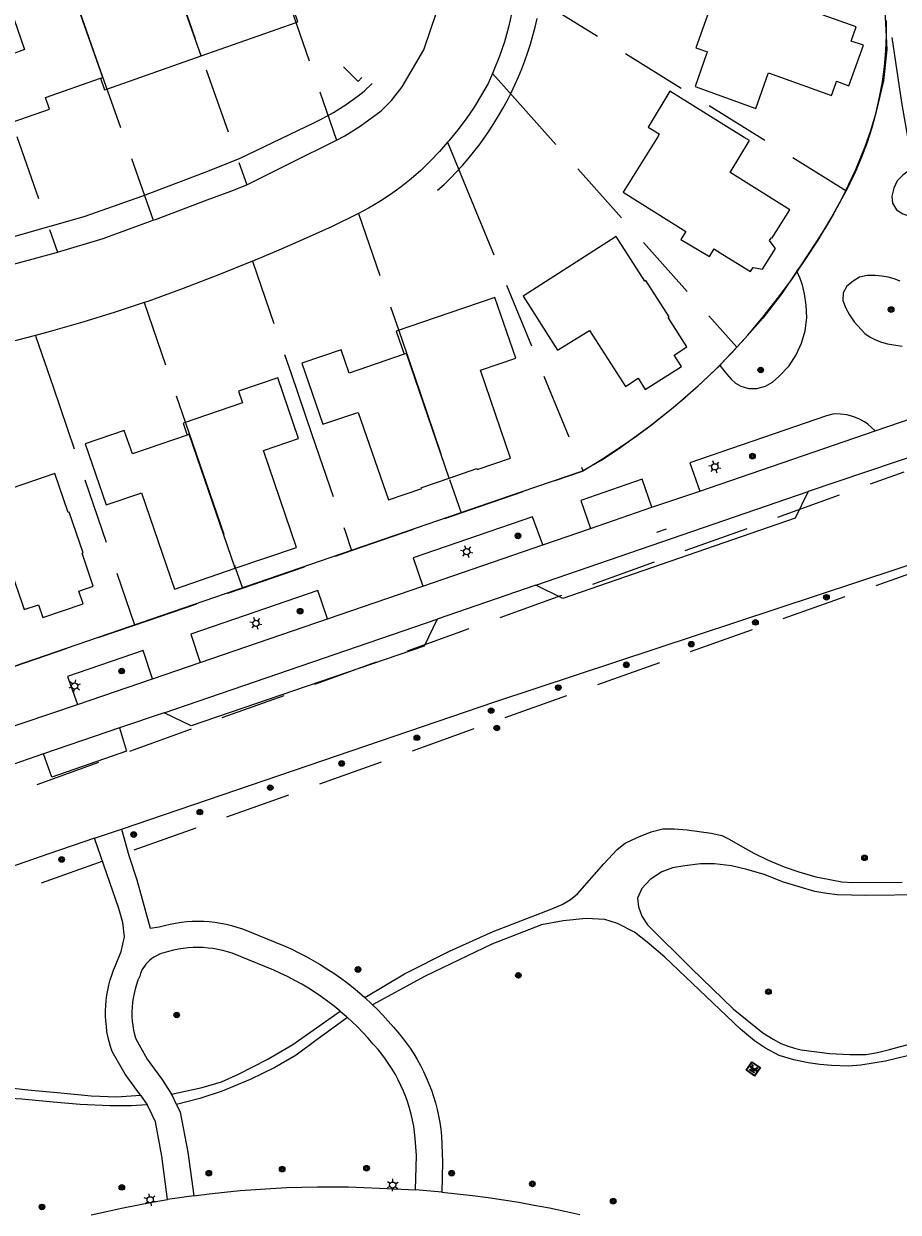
# Model space of a CAD drawing. Header units: metres. Extents: x 89872 to 94585, y 463299 to 469000.
# Tile 113 of 230: x 91030 to 91115, y 465434 to 465549. Entities that reach past the tile are written whole.
import ezdxf
from ezdxf.enums import TextEntityAlignment as Align

# ---------------------------------------------------------------- set-up
doc = ezdxf.new("R2010")
doc.units = ezdxf.units.M
doc.linetypes.add('HIDDEN', pattern=[9.525, 6.35, -3.175])
doc.layers.get('0').update_dxf_attribs({"linetype": 'CONTINUOUS'})
for name, color, linetype, lineweight in [('B-WE-BV-GELEIDECONSTRUCTIE-G', 251, 'CONTINUOUS', 13), ('B-WE-GK-BESCHOEIING-G', 251, 'CONTINUOUS', 13), ('B-WE-GK-BESCHOEIING_DAMWAND-G', 251, 'CONTINUOUS', 13), ('B-WE-GR-BEPLANTING_CULTUUR-G', 251, 'CONTINUOUS', 13), ('B-WE-GR-BOOM-S', 251, 'CONTINUOUS', 13), ('B-WE-IE-MEUBILAIR_WEGMEUBILAIR_PICKNICKTAFEL-S', 251, 'CONTINUOUS', 13), ('B-WE-IE-TERREINAFSCHEIDING-G', 251, 'CONTINUOUS', 13), ('B-WE-KL-ET_LS_OV_LICHTMAST-S', 251, 'CONTINUOUS', 13), ('B-WE-OG-TOPOGRAFIE_BEBOUWING-GV', 251, 'CONTINUOUS', 13), ('B-WE-OG-TOPOGRAFIE_HUISNUMMER-T25', 251, 'CONTINUOUS', 13), ('B-WE-OG-TOPOGRAFIE_STRAATNAAM-T18', 251, 'CONTINUOUS', 13), ('B-WE-VH-VERHARDING-GV', 251, 'CONTINUOUS', 13), ('Percelen', 10, 'HIDDEN', 25)]:
    doc.layers.add(name, color=color, linetype=linetype, lineweight=lineweight)
doc.styles.get("Standard").update_dxf_attribs({"font": 'isocp.shx'})

# ---------------------------------------------------------------- blocks, each defined once
blk = doc.blocks.new('Q_LICHTMAST')
for points in [[(-0.26, 0.15), (-0.52, 0.3)], [(0, 0.3), (0, 0.6)], [(0.26, 0.15), (0.52, 0.3)], [(-0.26, -0.15), (-0.52, -0.3)], [(0, -0.3), (0, -0.6)], [(0.26, -0.15), (0.52, -0.3)]]:
    blk.add_lwpolyline(points)
blk.add_circle((0, 0), 0.3)
blk = doc.blocks.new('Q_PICKNICKTAFEL')
blk.add_lwpolyline([(-0.5, 0.5), (0.5, 0.5), (0.5, -0.5), (-0.5, -0.5)], close=True)
blk.add_lwpolyline([(-0.44, 0.46), (0.44, 0.46, -0.414214), (0.46, 0.44), (0.46, -0.44, -0.414214), (0.44, -0.46), (-0.44, -0.46, -0.414214), (-0.46, -0.44), (-0.46, 0.44), (-0.46, 0.44), (-0.46, 0.45), (-0.46, 0.45), (-0.46, 0.45), (-0.46, 0.45), (-0.46, 0.45), (-0.46, 0.45), (-0.46, 0.46), (-0.46, 0.46), (-0.46, 0.46), (-0.45, 0.46), (-0.45, 0.46), (-0.45, 0.46), (-0.45, 0.46), (-0.45, 0.46), (-0.45, 0.46), (-0.44, 0.46), (-0.44, 0.46)], format="xyb")
for points in [[(-0.25, -0.06), (-0.41, -0.06), (-0.41, 0.02)], [(-0.41, 0.02), (-0.21, 0.02)], [(-0.14, 0.21), (-0.27, 0.21), (-0.27, 0.28)], [(-0.27, 0.28), (0.26, 0.28), (0.26, 0.21), (0.13, 0.21)], [(-0.21, 0.02), (-0.14, 0.21)], [(-0.12, 0.02), (-0.03, 0.21)], [(-0.12, 0.02), (0.11, 0.02)], [(0.03, 0.21), (-0.03, 0.21)], [(0.11, 0.02), (0.03, 0.21)], [(0.21, 0.02), (0.13, 0.21)], [(0.21, 0.02), (0.4, 0.02), (0.4, -0.06), (0.24, -0.06)], [(-0.34, -0.28), (-0.25, -0.06)], [(-0.34, -0.28), (-0.24, -0.28)], [(-0.24, -0.28), (-0.15, -0.06)], [(0.14, -0.06), (-0.15, -0.06)], [(0.23, -0.28), (0.14, -0.06)], [(0.23, -0.28), (0.33, -0.28)], [(0.33, -0.28), (0.24, -0.06)]]:
    blk.add_lwpolyline(points)
blk = doc.blocks.new('Q_BOOM')
for radius in [0.27, 0.18, 0.09]:
    blk.add_circle((0, 0), radius)

msp = doc.modelspace()

# ---------------------------------------------------------------- linework, layer by layer
at = {"layer": 'B-WE-BV-GELEIDECONSTRUCTIE-G'}
msp.add_lwpolyline([(91070.09, 465533.23), (91070.71, 465533.8), (91071.32, 465534.4), (91071.91, 465535.01), (91072.48, 465535.63), (91073.04, 465536.28), (91073.57, 465536.93), (91074.1, 465537.6), (91074.6, 465538.29), (91075.08, 465538.98), (91075.54, 465539.69), (91075.99, 465540.42), (91076.41, 465541.15), (91076.82, 465541.9), (91077.2, 465542.65), (91077.57, 465543.42), (91077.91, 465544.2), (91078.23, 465544.98), (91078.53, 465545.77), (91078.81, 465546.58), (91079.07, 465547.38), (91079.3, 465548.2), (91079.52, 465549.02), (91079.71, 465549.85)], dxfattribs=at)
at = {"layer": 'B-WE-GK-BESCHOEIING-G'}
msp.add_lwpolyline([(91029.09, 465528.76), (91035.87, 465530.69), (91041.55, 465532.69), (91047.59, 465534.97), (91050.93, 465536.31), (91058.1, 465539.76), (91058.75, 465540.07), (91059.38, 465540.41), (91060.01, 465540.76), (91060.63, 465541.14), (91061.23, 465541.53), (91061.82, 465541.94), (91062.4, 465542.37), (91062.97, 465542.81), (91063.76, 465543.57)], dxfattribs=at)
at = {"layer": 'B-WE-GK-BESCHOEIING_DAMWAND-G'}
msp.add_lwpolyline([(91062.76, 465544.15), (91062.41, 465543.75), (91060.99, 465545.17)], dxfattribs=at)
at = {"layer": 'B-WE-GR-BEPLANTING_CULTUUR-G'}
for points in [[(91039.49, 465471.42), (91075.62, 465483.73), (91126.47, 465500.54)], [(91036.89, 465470.53), (91032.48, 465469.03), (90994.36, 465455.79), (90973.52, 465449.33), (90967.97, 465447.28), (90961.32, 465444.79), (90951.89, 465441.25), (90948.71, 465439.81), (90947.13, 465438.64), (90945.53, 465436.77)]]:
    msp.add_lwpolyline(points, dxfattribs=at)
at = {"layer": 'B-WE-IE-TERREINAFSCHEIDING-G'}
for points in [[(91104.85, 465525.39), (91103.38, 465523.24), (91101.55, 465520.86), (91099.56, 465518.6), (91097.49, 465516.4), (91097.38, 465516.29)], [(91039.3, 465481.21), (91039.99, 465478.97), (91032.77, 465476.46), (91031.96, 465478.7)]]:
    msp.add_lwpolyline(points, dxfattribs=at)
at = {"layer": 'B-WE-OG-TOPOGRAFIE_BEBOUWING-GV'}
msp.add_line((91047.21, 465546.23), (91045.12, 465552.14), dxfattribs=at)
for points in [[(91033.59, 465555.78), (91031.41, 465555), (91031.37, 465555.1), (91031.2, 465555.04), (91030.93, 465555.83), (91027.99, 465554.79), (91028.27, 465554.01), (91028.1, 465553.95), (91028.14, 465553.85), (91027.71, 465553.71), (91030.1, 465546.85), (91026.86, 465545.63)], [(91037.47, 465544.08), (91037.68, 465544.16), (91033.59, 465555.78)], [(91095.01, 465543.26), (91100.87, 465541.16), (91102.08, 465544.54), (91102.1, 465544.59), (91108.2, 465542.41), (91108.65, 465543.67), (91108.69, 465543.78), (91109.89, 465543.35), (91111.3, 465547.27), (91110.1, 465547.66), (91110.58, 465549.06), (91107.39, 465550.19), (91107.4, 465550.29), (91103.47, 465551.69), (91103.46, 465551.59), (91097.45, 465553.72), (91095.08, 465547.03)], [(91047.21, 465546.23), (91056.4, 465549.47), (91056.56, 465549.53), (91056.16, 465550.66)], [(91037.47, 465544.08), (91037.85, 465542.94), (91038.08, 465543.02), (91047.21, 465546.23)], [(91095.08, 465547.03), (91096.2, 465546.64), (91096.12, 465546.43), (91095.01, 465543.26)], [(91028.92, 465539.81), (91032.54, 465541.09), (91032.14, 465542.21), (91037.47, 465544.08)], [(91093.62, 465528.46), (91096.4, 465526.81), (91096.85, 465527.57), (91097.28, 465527.29), (91100.36, 465525.37), (91100.61, 465525.77), (91101.51, 465525.61), (91102.78, 465527.61), (91102.28, 465528.26), (91102.2, 465528.36), (91102.35, 465528.59), (91102.4, 465528.67), (91102.47, 465528.62), (91104.16, 465531.35), (91099.69, 465534.14), (91098.47, 465534.91), (91098.38, 465534.96), (91100.26, 465538.04), (91099.76, 465538.35), (91092.8, 465542.67), (91092.55, 465542.82), (91090.46, 465539.35), (91091.54, 465538.68), (91091.42, 465538.48)], [(91091.42, 465538.48), (91088.04, 465533.04), (91094.1, 465529.25), (91093.62, 465528.46)], [(91089.48, 465515.05), (91090.17, 465513.94), (91093.69, 465516.19), (91092.99, 465517.29), (91094.21, 465518.08), (91092.46, 465520.81), (91092.39, 465520.91), (91092.48, 465520.98), (91090.23, 465524.49), (91090.14, 465524.43), (91087.36, 465528.75), (91078.35, 465522.98), (91081.7, 465517.76), (91084.45, 465519.46), (91084.79, 465519.67), (91088.26, 465514.24), (91089.48, 465515.05)], [(91071.2, 465505.39), (91073.87, 465506.3), (91073.91, 465506.21), (91077.13, 465507.32), (91074.24, 465515.81), (91077.64, 465516.99), (91075.62, 465522.86), (91071.18, 465521.34), (91066.09, 465519.6), (91066.86, 465517.36)], [(91066.86, 465517.36), (91061.53, 465515.53), (91060.75, 465517.8), (91056.96, 465516.51), (91058.99, 465510.6), (91062.16, 465511.66), (91062.4, 465511.74)], [(91071.2, 465505.39), (91067.06, 465517.43), (91066.86, 465517.36)], [(91050.51, 465496.66), (91056.42, 465498.68), (91053.24, 465508.05), (91056.62, 465509.21), (91054.61, 465515.09), (91050.83, 465513.8), (91051.21, 465512.67), (91045.45, 465510.7), (91045.85, 465509.54)], [(91062.4, 465511.74), (91065.32, 465503.28), (91068.56, 465504.37), (91068.53, 465504.47), (91068.65, 465504.51), (91071.2, 465505.39)], [(91045.85, 465509.54), (91040.55, 465507.73), (91039.77, 465510), (91035.99, 465508.7), (91038.02, 465502.79), (91038.7, 465503.01), (91041.18, 465503.87), (91041.42, 465503.95)], [(91050.51, 465496.66), (91046.06, 465509.62), (91045.85, 465509.54)], [(91027.99, 465498.76), (91029.86, 465493.33), (91030.09, 465492.66), (91031.45, 465493.13), (91031.87, 465491.89), (91035.8, 465493.23), (91035.38, 465494.45), (91036.77, 465494.92), (91035.68, 465498.13), (91035.78, 465498.16), (91034.43, 465502.1), (91034.33, 465502.06), (91033.05, 465505.82), (91026.71, 465503.67), (91026.32, 465504.81), (91022.54, 465503.5), (91024.58, 465497.6)], [(91041.42, 465503.95), (91044.64, 465494.65), (91050.51, 465496.66)]]:
    msp.add_lwpolyline(points, dxfattribs=at)
at = {"layer": 'B-WE-OG-TOPOGRAFIE_STRAATNAAM-T18'}
msp.add_line((91091.29, 465500.14), (91092.23, 465500.46), dxfattribs=at)
at = {"layer": 'B-WE-VH-VERHARDING-GV'}
for p, q in [((91112.42, 465509.97), (91118.11, 465511.92)), ((91095.45, 465504.13), (91112.42, 465509.97)), ((91119.13, 465508.52), (91105.95, 465504.09)), ((91079.59, 465495.01), (91105.95, 465504.09)), ((91090.83, 465502.56), (91095.45, 465504.13)), ((91084.88, 465500.5), (91090.83, 465502.56)), ((91080.26, 465498.91), (91084.88, 465500.5)), ((91068.64, 465494.92), (91080.26, 465498.91)), ((91059.43, 465491.78), (91068.64, 465494.92)), ((91079.59, 465495.01), (91070.05, 465491.74)), ((91043.64, 465482.67), (91070.05, 465491.74)), ((91047.12, 465487.55), (91059.43, 465491.78)), ((91042.51, 465485.97), (91047.12, 465487.55)), ((91035.24, 465483.48), (91042.51, 465485.97)), ((91026.01, 465480.35), (91035.24, 465483.48)), ((91043.64, 465482.67), (91039.3, 465481.21)), ((91039.3, 465481.21), (91031.96, 465478.7)), ((91031.96, 465478.7), (91025.79, 465476.57)), ((91036.89, 465470.53), (91039.49, 465471.42)), ((91041.35, 465445.69), (91041.97, 465444.74)), ((91046.49, 465435.94), (91043.96, 465435.57)), ((91070.48, 465436.29), (91067.96, 465436.5))]:
    msp.add_line(p, q, dxfattribs=at)
for points in [[(91104.85, 465525.39), (91105.09, 465525.74), (91106.79, 465528.28), (91107.31, 465529.09), (91107.81, 465529.9), (91108.29, 465530.73), (91108.75, 465531.56), (91109.19, 465532.41), (91110.57, 465535.23), (91111.45, 465537.47), (91112, 465539), (91112.55, 465540.85), (91113.27, 465543.82), (91113.59, 465546.84), (91113.43, 465549.99), (91113.02, 465554.25)], [(91118.46, 465536.28), (91117.01, 465535.91), (91116.11, 465535.42), (91115.09, 465534.68), (91114.57, 465534.13), (91114.22, 465533.43), (91114.04, 465532.67), (91114.09, 465531.97), (91114.48, 465531.33), (91115.09, 465530.94), (91115.84, 465530.68), (91116.59, 465530.53), (91117.36, 465530.61), (91119.48, 465531.11)], [(91097.38, 465516.29), (91098.05, 465515.46), (91098.5, 465514.96), (91098.91, 465514.58), (91099.43, 465514.29), (91100.18, 465514.06), (91100.98, 465514.06), (91101.82, 465514.29), (91102.5, 465514.68), (91103.09, 465515.21), (91104.09, 465516.26), (91104.79, 465517.3), (91105.31, 465518.44), (91105.65, 465519.64), (91105.8, 465520.88), (91105.76, 465522.13), (91105.59, 465523.2), (91105.4, 465524.04), (91105.17, 465524.68), (91104.85, 465525.39)], [(91112.44, 465524.99), (91111.65, 465525), (91110.92, 465524.81), (91110.29, 465524.45), (91109.69, 465523.94), (91109.34, 465523.32), (91109.31, 465522.56), (91109.6, 465521.84), (91109.93, 465521.17), (91110.39, 465520.49), (91111.43, 465519.37), (91111.93, 465519.03), (91112.47, 465518.75), (91113.03, 465518.52), (91113.62, 465518.37), (91114.22, 465518.27), (91115.03, 465518.14)], [(91114.86, 465524.45), (91114.27, 465524.66), (91113.67, 465524.81), (91113.06, 465524.92), (91112.44, 465524.99)], [(91078.28, 465504.08), (91084.05, 465506.05), (91085.93, 465507.12), (91087.81, 465508.38), (91090.67, 465510.48), (91093.05, 465512.35), (91095.31, 465514.3), (91097.38, 465516.29)], [(91112.42, 465509.97), (91111.73, 465510.59), (91111.39, 465510.82), (91110.85, 465511.11), (91110.28, 465511.33), (91109.69, 465511.49), (91109.08, 465511.58), (91108.47, 465511.59), (91107.71, 465511.41), (91094.49, 465506.86), (91095.45, 465504.13)], [(91090.83, 465502.56), (91089.89, 465505.28), (91083.93, 465503.22), (91084.88, 465500.5)], [(90948.45, 465466.32), (90948.13, 465459.35), (91078.28, 465504.08)], [(91105.95, 465504.09), (91104.7, 465501.51), (91082.2, 465493.72), (91079.59, 465495.01)], [(91080.26, 465498.91), (91079.27, 465501.64), (91067.71, 465497.66), (91068.64, 465494.92)], [(91059.43, 465491.78), (91058.51, 465494.49), (91046.19, 465490.27), (91047.12, 465487.55)], [(91070.05, 465491.74), (91068.77, 465489.12), (91046.24, 465481.42), (91043.64, 465482.67)], [(91042.51, 465485.97), (91041.59, 465488.69), (91034.28, 465486.2), (91035.24, 465483.48)], [(91063.03, 465455.13), (91066.88, 465457.41), (91071.25, 465459.61), (91075.46, 465461.5), (91080.99, 465463.64), (91082.13, 465464.11), (91082.93, 465464.6), (91083.61, 465465.16), (91086.16, 465468.07), (91087.45, 465469.44), (91088.24, 465470.06), (91089.4, 465470.61), (91090.75, 465471.16), (91091.89, 465471.45), (91092.97, 465471.46), (91094.23, 465471.35), (91096.57, 465471.04), (91097.58, 465470.8), (91098.3, 465470.45), (91099.37, 465469.84), (91100.67, 465469.1), (91102.07, 465468.4), (91103.63, 465467.76), (91105.03, 465467.27), (91106.67, 465466.81), (91107.87, 465466.56), (91109.21, 465466.31), (91110.25, 465466.26), (91115.03, 465466.27)], [(91041.35, 465445.69), (91039.84, 465447.71), (91038.59, 465449.9), (91038.43, 465450.38), (91038.3, 465450.86), (91038.19, 465451.35), (91038.09, 465451.85), (91038.03, 465452.34), (91037.98, 465452.84), (91037.96, 465453.35), (91037.96, 465453.85), (91037.97, 465454.35), (91038.02, 465454.85), (91038.08, 465455.35), (91038.17, 465455.84), (91038.28, 465456.33), (91038.41, 465456.82), (91038.56, 465457.3), (91038.73, 465457.77), (91038.93, 465458.23), (91039.48, 465459.57), (91039.78, 465461), (91039.62, 465462.38), (91039.24, 465463.75), (91036.89, 465470.53)], [(91039.49, 465471.42), (91040.21, 465468.86), (91040.99, 465466.52), (91042.28, 465461.84), (91043.13, 465461.95), (91043.66, 465462.1), (91044.19, 465462.23), (91044.72, 465462.33), (91045.27, 465462.42), (91045.81, 465462.47), (91046.35, 465462.51), (91046.9, 465462.52), (91047.45, 465462.51), (91047.99, 465462.47), (91048.54, 465462.41), (91049.08, 465462.33), (91049.61, 465462.22), (91050.14, 465462.09), (91050.67, 465461.94), (91051.19, 465461.76), (91055.25, 465460.11), (91055.97, 465459.79), (91056.67, 465459.45), (91057.37, 465459.09), (91058.05, 465458.71), (91058.72, 465458.32), (91059.38, 465457.91), (91060.04, 465457.47), (91060.68, 465457.03), (91061.3, 465456.56), (91061.92, 465456.08), (91062.52, 465455.58), (91063.03, 465455.13)], [(91117.11, 465465.06), (91111.53, 465465), (91108.74, 465465.06), (91107.74, 465465.19), (91106.58, 465465.37), (91103.54, 465466.27), (91101.67, 465467.01), (91100.02, 465467.52), (91098.52, 465467.88), (91096.88, 465468.07), (91095.51, 465468.05), (91094, 465467.88), (91092.82, 465467.66), (91091.78, 465467.28), (91090.64, 465466.53), (91089.85, 465465.66), (91089.44, 465464.75), (91089.51, 465463.89), (91089.84, 465462.99), (91090.39, 465462.14)], [(91116.62, 465449.74), (91113.44, 465448.95), (91111.04, 465448.59), (91109.84, 465448.49), (91108.2, 465448.55), (91107.07, 465448.63), (91105.93, 465448.79), (91104.56, 465449.08), (91103.13, 465449.52), (91101.83, 465450.21), (91100.76, 465450.94), (91099.41, 465452.07), (91092.06, 465459.04), (91090.36, 465460.49), (91089.13, 465461.43), (91087.49, 465462.29), (91086.26, 465462.66), (91084.46, 465462.76), (91082.22, 465462.54), (91080.14, 465462.16), (91075.32, 465460.3), (91068.88, 465457.18), (91063.79, 465454.42)], [(91090.39, 465462.14), (91094.66, 465457.93), (91098.7, 465454.03), (91101.56, 465451.69), (91102.54, 465451.09), (91103.3, 465450.68), (91103.91, 465450.45), (91104.61, 465450.23), (91105.25, 465450.05), (91108.04, 465449.7), (91109.98, 465449.6), (91110.87, 465449.6), (91111.56, 465449.61), (91112.65, 465449.8), (91113.8, 465450.08), (91118.32, 465451.31)], [(91060.66, 465453.81), (91060.07, 465454.29), (91059.47, 465454.75), (91058.86, 465455.19), (91058.23, 465455.62), (91057.59, 465456.02), (91056.94, 465456.41), (91056.28, 465456.78), (91055.61, 465457.13), (91054.93, 465457.46), (91054.24, 465457.77), (91050.22, 465459.4), (91049.76, 465459.54), (91049.3, 465459.67), (91048.83, 465459.77), (91048.35, 465459.85), (91047.88, 465459.91), (91047.4, 465459.95), (91046.92, 465459.96), (91046.43, 465459.96), (91045.95, 465459.93), (91045.48, 465459.88), (91045, 465459.8), (91044.53, 465459.71), (91044.06, 465459.59), (91043.6, 465459.45), (91043.35, 465459.38), (91043.11, 465459.29), (91042.87, 465459.17), (91042.64, 465459.04), (91042.43, 465458.89), (91042.23, 465458.73), (91042.04, 465458.55), (91041.86, 465458.35), (91041.71, 465458.14), (91041.57, 465457.92), (91041.44, 465457.69), (91041.34, 465457.45), (91041.26, 465457.2), (91041.09, 465456.79), (91040.94, 465456.37), (91040.81, 465455.94), (91040.71, 465455.51), (91040.62, 465455.07), (91040.56, 465454.63), (91040.52, 465454.19), (91040.51, 465453.74), (91040.51, 465453.3), (91040.54, 465452.85), (91040.59, 465452.41), (91040.67, 465451.97), (91040.76, 465451.53), (91040.88, 465451.11), (91041.98, 465449.15), (91043.4, 465447.21), (91044.32, 465445.77)], [(91063.03, 465455.13), (91063.1, 465455.06), (91063.67, 465454.53), (91063.79, 465454.42)], [(91063.79, 465454.42), (91064.23, 465453.98), (91064.78, 465453.42), (91065.3, 465452.85), (91065.81, 465452.26), (91066.24, 465451.77), (91066.65, 465451.26), (91067.05, 465450.75), (91067.42, 465450.21), (91067.78, 465449.67), (91068.11, 465449.11), (91068.43, 465448.54), (91068.72, 465447.96), (91068.99, 465447.37), (91069.25, 465446.77), (91069.48, 465446.17), (91069.69, 465445.55), (91069.87, 465444.93), (91070.04, 465444.3), (91070.18, 465443.66), (91070.29, 465443.02), (91070.39, 465442.38), (91070.46, 465441.73), (91070.55, 465439.18), (91070.48, 465436.29)], [(91044.32, 465445.77), (91047.29, 465446.43), (91049.16, 465446.96), (91050.82, 465447.7), (91053.58, 465449.11), (91056.07, 465450.59), (91060.66, 465453.81)], [(91061.37, 465453.19), (91058.43, 465451.06), (91056.41, 465449.55), (91054.33, 465448.35), (91051.94, 465447.18), (91049.23, 465446.05), (91047.07, 465445.34), (91044.82, 465444.76)], [(91060.66, 465453.81), (91061.23, 465453.32), (91061.37, 465453.19)], [(91067.96, 465436.5), (91068.04, 465439.83), (91067.92, 465441.5), (91067.86, 465442.09), (91067.77, 465442.67), (91067.66, 465443.25), (91067.53, 465443.83), (91067.37, 465444.4), (91067.2, 465444.97), (91067, 465445.52), (91066.78, 465446.07), (91066.54, 465446.61), (91066.28, 465447.15), (91066, 465447.67), (91065.7, 465448.18), (91065.38, 465448.68), (91065.05, 465449.16), (91064.69, 465449.63), (91064.32, 465450.09), (91063.93, 465450.54), (91063.86, 465450.61), (91063.37, 465451.18), (91062.86, 465451.74), (91062.33, 465452.28), (91061.79, 465452.81), (91061.37, 465453.19)], [(91041.97, 465444.74), (91040.44, 465444.64), (91038.36, 465444.64), (91035.51, 465444.77), (91032.89, 465445.01), (91029.85, 465445.28), (91027.06, 465445.45), (91023.72, 465445.45), (91023.77, 465446.44), (91026.3, 465446.49), (91028.45, 465446.41), (91030.42, 465446.2), (91033.63, 465445.89), (91036.55, 465445.62), (91039.03, 465445.5), (91041.35, 465445.69)], [(91044.82, 465444.76), (91044.39, 465445.67), (91044.32, 465445.77)], [(91043.96, 465435.57), (91043.41, 465439.78), (91042.78, 465443.1), (91042.15, 465444.45), (91041.97, 465444.74)], [(91044.82, 465444.76), (91045.16, 465444.02), (91045.91, 465440.17), (91046.49, 465435.94)], [(91046.49, 465435.94), (91047.98, 465436.13), (91049.47, 465436.29), (91050.97, 465436.44), (91052.46, 465436.55), (91053.96, 465436.65), (91055.46, 465436.73), (91056.96, 465436.78), (91058.46, 465436.8), (91059.96, 465436.81), (91061.46, 465436.79), (91062.96, 465436.75), (91064.46, 465436.69), (91067.96, 465436.5)], [(91070.48, 465436.29), (91071.97, 465436.14), (91073.47, 465435.96), (91074.97, 465435.76), (91076.46, 465435.55), (91077.95, 465435.31), (91079.43, 465435.04), (91080.91, 465434.76), (91082.39, 465434.46), (91083.86, 465434.13)], [(91036.55, 465434.08), (91038.03, 465434.42), (91039.5, 465434.74), (91040.99, 465435.04), (91042.47, 465435.32), (91043.96, 465435.57)]]:
    msp.add_lwpolyline(points, dxfattribs=at)
at = {"layer": 'Percelen'}
for p, q in [((91041.37, 465562.86), (91051.61, 465533.77)), ((91023.1, 465556.42), (91033.29, 465527.25)), ((91061.76, 465498.38), (91072.36, 465502.02)), ((91051.2, 465494.74), (91061.76, 465498.38)), ((91040.77, 465491.16), (91051.2, 465494.74)), ((91028.23, 465486.85), (91040.77, 465491.16))]:
    msp.add_line(p, q, dxfattribs=at)
for points in [[(91060.31, 465538.08), (91061.12, 465538.49), (91062.6, 465539.43), (91064.62, 465540.93), (91065.62, 465541.92), (91066.66, 465543.23), (91068.75, 465546.81), (91070.01, 465550.53), (91070.65, 465553.67), (91068.36, 465554.98), (91068.99, 465558.09), (91069.98, 465561.44), (91071.15, 465564.7), (91061.83, 465570.06), (91050.5, 465566.07)], [(91050.5, 465566.07), (91055.6, 465551.75), (91060.31, 465538.08)], [(91032.22, 465559.64), (91037.28, 465545.3), (91042.56, 465530.33)], [(91116.43, 465506.46), (91117.02, 465506.67), (91117.58, 465506.96), (91118.1, 465507.31), (91118.58, 465507.72), (91119, 465508.19), (91119.36, 465508.71), (91119.65, 465509.26), (91119.88, 465509.85), (91120.03, 465510.46), (91120.11, 465511.08), (91120.11, 465511.71), (91115.61, 465538.22), (91115.01, 465541.73), (91113.11, 465554.3), (91113.1, 465554.32), (91112.95, 465555.36), (91112.26, 465559.17)], [(91077.73, 465553), (91077.71, 465552.93), (91077.54, 465551.86), (91077.28, 465550.44), (91076.95, 465549), (91076.55, 465547.6), (91076.08, 465546.22), (91075.54, 465544.85), (91075.4, 465544.54)], [(91077.73, 465553), (91080.17, 465551.48), (91109.6, 465533.2), (91109.63, 465533.18)], [(91109.63, 465533.18), (91109.91, 465533.72), (91110.02, 465533.94), (91110.56, 465535.08), (91111.15, 465536.46), (91111.68, 465537.88), (91112.14, 465539.31), (91112.53, 465540.77), (91112.86, 465542.24), (91113.13, 465543.72), (91113.32, 465545.22), (91113.46, 465546.72), (91113.52, 465548.22), (91113.51, 465549.66)], [(91075.4, 465544.54), (91074.97, 465543.57), (91074.34, 465542.46), (91073.61, 465541.27), (91072.85, 465540.16), (91072.04, 465539.08), (91071.17, 465538.01), (91071.14, 465537.98), (91071.05, 465537.88)], [(91075.4, 465544.54), (91077.31, 465542.4), (91099.05, 465518.04)], [(91051.61, 465533.77), (91051.81, 465533.85), (91055.75, 465535.81), (91060.31, 465538.08)], [(91071.05, 465537.88), (91070.26, 465537), (91069.37, 465536.05), (91068.46, 465535.16), (91067.54, 465534.34), (91066.55, 465533.55), (91065.54, 465532.81), (91064.49, 465532.13), (91063.4, 465531.49), (91062.44, 465530.98)], [(91071.05, 465537.88), (91073.11, 465532.87), (91084.15, 465506.09)], [(91042.56, 465530.33), (91042.79, 465530.41), (91047.8, 465532.3), (91050.09, 465533.16), (91051.61, 465533.77)], [(91099.05, 465518.04), (91100.09, 465519.2), (91101.57, 465520.96), (91102.99, 465522.76), (91104.35, 465524.6), (91105.66, 465526.49), (91106.9, 465528.42), (91108.08, 465530.38), (91109.2, 465532.39), (91109.63, 465533.18)], [(91033.29, 465527.25), (91037.73, 465528.58), (91041.14, 465529.81), (91042.56, 465530.33)], [(91062.44, 465530.98), (91062.31, 465530.92), (91059.88, 465529.74), (91057.38, 465528.59), (91054.94, 465527.52), (91052.43, 465526.47), (91052.16, 465526.36)], [(91062.44, 465530.98), (91066.32, 465519.66), (91068.35, 465513.74), (91071.25, 465505.26), (91072.36, 465502.02)], [(91023.98, 465524.78), (91027.37, 465525.64), (91033.2, 465527.22), (91033.29, 465527.25)], [(91052.16, 465526.36), (91048.99, 465525.07), (91045.47, 465523.72), (91042.04, 465522.47), (91041.7, 465522.36)], [(91052.16, 465526.36), (91055.9, 465515.5), (91057.93, 465509.6), (91061.13, 465500.25), (91061.76, 465498.38)], [(91041.7, 465522.36), (91038.87, 465521.43), (91035.77, 465520.48), (91032.6, 465519.57), (91031.16, 465519.18)], [(91041.7, 465522.36), (91045.7, 465510.73), (91047.34, 465505.95), (91050.54, 465496.64), (91051.2, 465494.74)], [(91031.16, 465519.18), (91029.42, 465518.72), (91023.84, 465517.34), (91023.82, 465517.33), (91018.31, 465515.92)], [(91031.16, 465519.18), (91031.21, 465519.04), (91032.87, 465514.21), (91040.77, 465491.17), (91040.77, 465491.16)], [(91084.15, 465506.09), (91085.85, 465507.11), (91087.57, 465508.23), (91089.26, 465509.41), (91090.91, 465510.63), (91092.53, 465511.91), (91094.1, 465513.23), (91095.63, 465514.6), (91097.12, 465516.03), (91098.56, 465517.49), (91099.05, 465518.04)], [(91013.41, 465469.28), (91115.23, 465506)], [(91072.36, 465502.02), (91084.09, 465506.05), (91084.15, 465506.09)], [(90912.55, 465423.77), (90951, 465437.46), (91119.09, 465497.33)]]:
    msp.add_lwpolyline(points, dxfattribs=at)

# ---------------------------------------------------------------- block references
at = {"layer": 'B-WE-GR-BOOM-S'}
for p, rotation in [((91113.97, 465521.69), 156.4499060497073), ((91101.35, 465515.84), 30.15154797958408), ((91100.56, 465507.51), 18.96362655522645), ((91077.87, 465499.79), 19.00957574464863), ((91107.71, 465493.85), 18.29693098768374), ((91056.78, 465492.51), 18.92179126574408), ((91100.84, 465491.42), 18.29693098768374), ((91094.63, 465489.31), 18.29693098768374), ((91088.35, 465487.32), 18.29693098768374), ((91039.52, 465486.71), 18.7774713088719), ((91081.76, 465485.11), 18.29693098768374), ((91075.27, 465482.88), 18.81140522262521), ((91075.81, 465481.2), 18.81140522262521), ((91068.08, 465480.26), 18.81140522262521), ((91060.8, 465477.77), 18.81140522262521), ((91053.89, 465475.43), 18.81140522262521), ((91047.08, 465473.07), 18.81140522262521), ((91040.68, 465470.89), 18.81140522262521), ((91033.7, 465468.48), 18.8083072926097), ((91111.39, 465468.64), 0.1919449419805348), ((91062.39, 465457.84), 141.8098187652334), ((91077.9, 465457.27), 21.08126343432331), ((91102.1, 465455.68), 140.8828418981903), ((91044.84, 465453.43), 93.72860983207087), ((91047.95, 465438.13), 97.82990835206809), ((91055.04, 465438.51), 2.828066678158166), ((91063.21, 465438.61), 177.5933882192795), ((91071.44, 465438.13), 88.55504314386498), ((91039.53, 465436.75), 11.40655258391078), ((91079.26, 465437.09), 169.9876152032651), ((91031.8, 465434.86), 15.89333723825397), ((91087.08, 465435.42), 165.9084428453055)]:
    msp.add_blockref('Q_BOOM', p, dxfattribs=dict(at, rotation=rotation))
at = {"layer": 'B-WE-IE-MEUBILAIR_WEGMEUBILAIR_PICKNICKTAFEL-S', "rotation": 145.9292760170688}
msp.add_blockref('Q_PICKNICKTAFEL', (91100.63, 465448.22), dxfattribs=at)
at = {"layer": 'B-WE-KL-ET_LS_OV_LICHTMAST-S'}
for p, rotation in [((91096.91, 465506.47), 18.96362655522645), ((91072.9, 465498.27), 19.00957574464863), ((91052.5, 465491.33), 18.92179126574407), ((91034.97, 465485.27), 109.5149254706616), ((91065.73, 465436.97), 176.9090299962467), ((91042.27, 465435.55), 10.48457340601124)]:
    msp.add_blockref('Q_LICHTMAST', p, dxfattribs=dict(at, rotation=rotation))

# ---------------------------------------------------------------- texts
at = {"layer": 'B-WE-OG-TOPOGRAFIE_HUISNUMMER-T25'}
for s, rotation, p in [('96', -19.7, (91107.34, 465546.6)), ('98', -31.8, (91099.36, 465530.24)), ('10', 32.6, (91089.94, 465517.95)), ('12', 18.9, (91072.98, 465509.6)), ('14', 18.6, (91067.01, 465507.54)), ('16', 18.9, (91052.03, 465500.88)), ('18', 18.9, (91046.68, 465499.05)), ('20', 18.8, (91032.73, 465495.88))]:
    msp.add_text(s, height=0.0025, rotation=rotation, dxfattribs=at).set_placement(p, align=Align.MIDDLE)
at = {"layer": 'B-WE-OG-TOPOGRAFIE_STRAATNAAM-T18'}
msp.add_text('Duifhuislaan', height=0.005, rotation=18.7791, dxfattribs=at).set_placement((91091.29, 465500.14), align=Align.MIDDLE)

doc.saveas('drawing.dxf')
